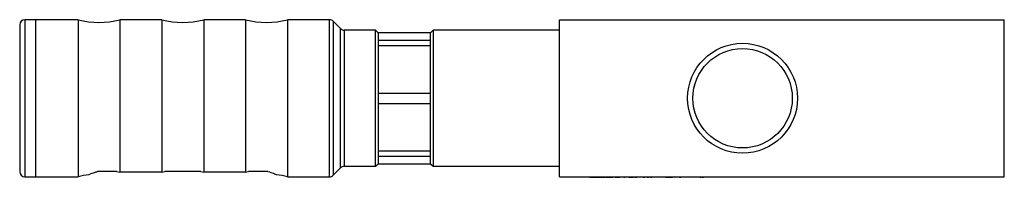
# Model space of a CAD drawing. Header units: millimetres. Extents: x 9 to 197, y 132 to 162.
import ezdxf

# ---------------------------------------------------------------- set-up
doc = ezdxf.new("R2010")
doc.units = ezdxf.units.MM

msp = doc.modelspace()

# ---------------------------------------------------------------- linework, layer by layer
at = {"color": 7, "linetype": 'Continuous', "lineweight": 25}
for p, q in [((11.74, 161.89), (9.74, 161.89)), ((19.89, 161.89), (11.74, 161.89)), ((11.74, 161.89), (11.74, 146.89)), ((19.89, 161.89), (19.89, 131.89)), ((35.89, 161.89), (27.89, 161.89)), ((27.89, 161.89), (27.89, 132.75)), ((35.89, 161.89), (35.89, 132.75)), ((51.89, 161.89), (43.89, 161.89)), ((43.89, 161.89), (43.89, 132.75)), ((51.89, 161.89), (51.89, 132.75)), ((67.93, 161.89), (59.89, 161.89)), ((59.89, 161.89), (59.89, 131.89)), ((111.84, 161.89), (196.84, 161.89)), ((111.84, 131.89), (111.84, 161.89)), ((196.84, 131.89), (196.84, 161.89)), ((8.74, 160.89), (8.74, 146.89)), ((70.05, 160.19), (68.63, 161.6)), ((76.74, 159.89), (70.76, 159.89)), ((77.24, 159.39), (76.74, 159.89)), ((76.74, 146.89), (76.74, 159.89)), ((87.74, 159.89), (87.24, 159.39)), ((111.84, 159.89), (87.74, 159.89)), ((87.74, 159.89), (87.74, 146.89)), ((87.24, 159.39), (77.24, 159.39)), ((77.24, 159.39), (77.24, 146.89)), ((87.24, 146.89), (87.24, 159.39)), ((77.24, 157.97), (87.24, 157.97)), ((77.24, 156.97), (87.24, 156.97)), ((8.74, 146.89), (8.74, 132.89)), ((11.74, 146.89), (11.74, 131.89)), ((76.74, 133.89), (76.74, 146.89)), ((77.24, 147.89), (87.24, 147.89)), ((77.24, 146.89), (77.24, 134.39)), ((87.24, 134.39), (87.24, 146.89)), ((87.74, 146.89), (87.74, 133.89)), ((77.24, 145.89), (87.24, 145.89)), ((77.24, 136.82), (87.24, 136.82)), ((77.24, 135.82), (87.24, 135.82)), ((68.63, 132.19), (70.05, 133.6)), ((70.76, 133.89), (76.74, 133.89)), ((76.74, 133.89), (77.24, 134.39)), ((77.24, 134.39), (87.24, 134.39)), ((87.24, 134.39), (87.74, 133.89)), ((87.74, 133.89), (111.84, 133.89)), ((9.74, 131.89), (11.74, 131.89)), ((11.74, 131.89), (19.89, 131.89)), ((27.32, 132.89), (27.89, 132.75)), ((35.89, 132.75), (27.89, 132.75)), ((35.89, 132.75), (36.46, 132.89)), ((43.32, 132.89), (43.89, 132.75)), ((51.89, 132.75), (43.89, 132.75)), ((51.89, 132.75), (52.46, 132.89)), ((59.89, 131.89), (67.93, 131.89)), ((111.84, 131.89), (196.84, 131.89)), ((115.4, 131.79), (115.4, 131.89)), ((117.4, 131.79), (115.4, 131.79)), ((117.4, 131.79), (117.4, 131.89)), ((148.4, 131.79), (117.4, 131.79)), ((117.65, 131.79), (117.65, 131.79)), ((117.65, 131.79), (118.11, 131.79)), ((118.11, 131.79), (118.11, 131.79)), ((118.11, 131.79), (118.37, 131.79)), ((118.37, 131.79), (118.89, 131.79)), ((118.37, 131.79), (118.37, 131.79)), ((118.89, 131.79), (118.89, 131.79)), ((118.89, 131.79), (119.33, 131.79)), ((119.33, 131.79), (119.33, 131.79)), ((119.33, 131.79), (119.85, 131.79)), ((119.85, 131.79), (119.85, 131.79)), ((119.85, 131.79), (120.11, 131.79)), ((120.11, 131.79), (120.11, 131.79)), ((120.11, 131.79), (120.57, 131.79)), ((120.57, 131.79), (120.57, 131.79)), ((120.79, 131.79), (122.14, 131.79)), ((120.79, 131.79), (120.79, 131.79)), ((122.14, 131.79), (122.14, 131.79)), ((122.49, 131.79), (122.49, 131.79)), ((122.49, 131.79), (122.94, 131.79)), ((122.94, 131.79), (122.94, 131.79)), ((122.94, 131.79), (123.39, 131.79)), ((123.1, 131.79), (123.1, 131.79)), ((123.63, 131.79), (123.63, 131.79)), ((124.15, 131.79), (124.15, 131.79)), ((124.16, 131.79), (124.16, 131.79)), ((124.16, 131.79), (124.35, 131.79)), ((124.37, 131.79), (124.37, 131.79)), ((124.39, 131.79), (124.39, 131.79)), ((124.84, 131.79), (124.84, 131.79)), ((125.12, 131.79), (125.54, 131.79)), ((125.39, 131.79), (125.39, 131.79)), ((125.55, 131.79), (125.55, 131.79)), ((125.59, 131.79), (125.84, 131.79)), ((125.59, 131.79), (125.59, 131.79)), ((125.84, 131.79), (125.84, 131.79)), ((125.88, 131.79), (125.88, 131.79)), ((125.9, 131.79), (125.95, 131.79)), ((125.95, 131.79), (125.95, 131.79)), ((125.95, 131.79), (126.03, 131.79)), ((126.03, 131.79), (126.03, 131.79)), ((126.1, 131.79), (126.1, 131.79)), ((126.24, 131.79), (126.49, 131.79)), ((126.24, 131.79), (126.24, 131.79)), ((126.49, 131.79), (126.49, 131.79)), ((126.67, 131.79), (126.67, 131.79)), ((126.67, 131.79), (126.7, 131.79)), ((126.67, 131.79), (126.67, 131.79)), ((126.67, 131.79), (126.67, 131.79)), ((126.74, 131.79), (126.74, 131.79)), ((127.19, 131.79), (127.19, 131.79)), ((127.73, 131.79), (127.73, 131.79)), ((127.85, 131.79), (127.94, 131.79)), ((127.85, 131.79), (127.85, 131.79)), ((127.94, 131.79), (127.94, 131.79)), ((127.94, 131.79), (128.19, 131.79)), ((128.19, 131.79), (128.19, 131.79)), ((128.37, 131.79), (128.37, 131.79)), ((128.4, 131.79), (128.42, 131.79)), ((128.61, 131.79), (128.61, 131.79)), ((128.61, 131.79), (128.86, 131.79)), ((128.86, 131.79), (128.86, 131.79)), ((129, 131.79), (129.01, 131.79)), ((129.04, 131.79), (129.04, 131.79)), ((129.27, 131.79), (129.52, 131.79)), ((129.27, 131.79), (129.27, 131.79)), ((129.52, 131.79), (129.52, 131.79)), ((129.77, 131.79), (129.77, 131.79)), ((129.82, 131.79), (129.82, 131.79)), ((130.23, 131.79), (130.23, 131.79)), ((130.66, 131.79), (130.66, 131.79)), ((130.69, 131.79), (130.69, 131.79)), ((130.88, 131.79), (130.88, 131.79)), ((131.46, 131.79), (131.46, 131.79)), ((132.02, 131.79), (132.02, 131.79)), ((132.11, 131.79), (132.11, 131.79)), ((132.11, 131.79), (132.13, 131.79)), ((132.13, 131.79), (132.13, 131.79)), ((132.13, 131.79), (132.31, 131.79)), ((132.31, 131.79), (132.31, 131.79)), ((132.31, 131.79), (132.58, 131.79)), ((132.58, 131.79), (132.58, 131.79)), ((132.58, 131.79), (132.71, 131.79)), ((132.71, 131.79), (132.71, 131.79)), ((132.75, 131.79), (132.75, 131.79)), ((132.75, 131.79), (132.92, 131.79)), ((132.92, 131.79), (132.92, 131.79)), ((132.92, 131.79), (133.19, 131.79)), ((133.19, 131.79), (133.19, 131.79)), ((133.19, 131.79), (133.33, 131.79)), ((133.33, 131.79), (133.33, 131.79)), ((133.33, 131.79), (133.45, 131.79)), ((133.44, 131.79), (133.44, 131.79)), ((133.9, 131.79), (133.87, 131.79)), ((133.9, 131.79), (133.98, 131.79)), ((134.02, 131.79), (134.02, 131.79)), ((134.37, 131.79), (134.35, 131.79)), ((134.58, 131.79), (134.58, 131.79)), ((134.64, 131.79), (134.64, 131.79)), ((134.79, 131.79), (135.06, 131.79)), ((134.79, 131.79), (134.79, 131.79)), ((135.06, 131.79), (135.06, 131.79)), ((135.13, 131.79), (135.12, 131.79)), ((135.63, 131.79), (135.13, 131.79)), ((135.44, 131.79), (135.44, 131.79)), ((135.63, 131.79), (135.63, 131.79)), ((135.98, 131.79), (135.63, 131.79)), ((135.98, 131.79), (135.98, 131.79)), ((136, 131.79), (136, 131.79)), ((136.16, 131.79), (136, 131.79)), ((136.16, 131.79), (136.16, 131.79)), ((136.16, 131.79), (136.16, 131.79)), ((136.16, 131.79), (136.16, 131.79)), ((136.16, 131.79), (136.2, 131.79)), ((136.23, 131.79), (136.23, 131.79)), ((136.69, 131.79), (136.69, 131.79)), ((137.22, 131.79), (137.22, 131.79)), ((137.23, 131.79), (137.23, 131.79)), ((137.44, 131.79), (137.23, 131.79)), ((137.44, 131.79), (137.44, 131.79)), ((137.45, 131.79), (137.45, 131.79)), ((137.9, 131.79), (137.9, 131.79)), ((138.33, 131.79), (138.14, 131.79)), ((138.6, 131.79), (138.33, 131.79)), ((138.46, 131.79), (138.46, 131.79)), ((138.62, 131.79), (138.62, 131.79)), ((138.66, 131.79), (138.91, 131.79)), ((138.66, 131.79), (138.66, 131.79)), ((138.91, 131.79), (138.91, 131.79)), ((138.94, 131.79), (138.94, 131.79)), ((139.14, 131.79), (139.14, 131.79)), ((139.14, 131.79), (139.39, 131.79)), ((139.39, 131.79), (139.39, 131.79)), ((139.71, 131.79), (139.71, 131.79)), ((140.42, 131.79), (139.92, 131.79)), ((140.2, 131.79), (140.2, 131.79)), ((140.38, 131.79), (140.38, 131.79)), ((140.87, 131.79), (140.8, 131.79)), ((140.91, 131.79), (140.91, 131.79)), ((141.3, 131.79), (141.23, 131.79)), ((141.52, 131.79), (141.34, 131.79)), ((141.44, 131.79), (141.44, 131.79)), ((141.52, 131.79), (141.52, 131.79)), ((141.57, 131.79), (141.52, 131.79)), ((141.62, 131.79), (141.62, 131.79)), ((141.62, 131.79), (141.62, 131.79)), ((142.22, 131.79), (142.22, 131.79)), ((143.08, 131.79), (142.58, 131.79)), ((142.95, 131.79), (142.95, 131.79)), ((143.08, 131.79), (143.08, 131.79)), ((143.28, 131.79), (143.28, 131.79)), ((143.78, 131.79), (143.28, 131.79)), ((143.78, 131.79), (143.78, 131.79)), ((144.13, 131.79), (143.78, 131.79)), ((144.13, 131.79), (144.13, 131.79)), ((144.16, 131.79), (144.13, 131.79)), ((144.16, 131.79), (144.16, 131.79)), ((144.35, 131.79), (144.16, 131.79)), ((144.35, 131.79), (144.35, 131.79)), ((144.53, 131.79), (144.35, 131.79)), ((144.53, 131.79), (144.53, 131.79)), ((144.71, 131.79), (144.53, 131.79)), ((144.71, 131.79), (144.71, 131.79)), ((145.21, 131.79), (144.71, 131.79)), ((145.21, 131.79), (145.21, 131.79)), ((145.23, 131.79), (145.21, 131.79)), ((145.23, 131.79), (145.23, 131.79)), ((145.41, 131.79), (145.23, 131.79)), ((145.41, 131.79), (145.41, 131.79)), ((145.59, 131.79), (145.41, 131.79)), ((145.59, 131.79), (145.59, 131.79)), ((145.77, 131.79), (145.59, 131.79)), ((145.77, 131.79), (145.77, 131.79)), ((146.27, 131.79), (145.77, 131.79)), ((146.27, 131.79), (146.27, 131.79)), ((146.47, 131.79), (146.27, 131.79)), ((146.47, 131.79), (146.47, 131.79)), ((146.66, 131.79), (146.47, 131.79)), ((146.66, 131.79), (146.66, 131.79)), ((146.84, 131.79), (146.66, 131.79)), ((146.84, 131.79), (146.84, 131.79)), ((147.34, 131.79), (146.84, 131.79)), ((147.34, 131.79), (147.34, 131.79)), ((147.37, 131.79), (147.34, 131.79)), ((147.37, 131.79), (147.37, 131.79)), ((147.87, 131.79), (147.37, 131.79)), ((147.87, 131.79), (147.87, 131.79)), ((147.89, 131.79), (147.89, 131.79)), ((147.9, 131.79), (147.89, 131.79)), ((147.9, 131.79), (147.9, 131.79)), ((148.4, 131.79), (147.9, 131.79)), ((148.4, 131.79), (148.4, 131.89)), ((148.4, 131.79), (148.4, 131.79)), ((150.4, 131.79), (148.4, 131.79)), ((148.75, 131.79), (148.4, 131.79)), ((148.75, 131.79), (148.75, 131.79)), ((150.4, 131.79), (150.4, 131.89))]:
    msp.add_line(p, q, dxfattribs=at)
at = {"color": 8, "linetype": 'Continuous', "lineweight": 25}
for p, q in [((9.74, 161.89), (9.74, 146.89)), ((67.93, 131.89), (67.93, 161.89)), ((68.63, 161.6), (68.63, 146.89)), ((70.05, 133.6), (70.05, 160.19)), ((70.76, 159.89), (70.76, 146.89)), ((9.74, 146.89), (9.74, 131.89)), ((68.63, 146.89), (68.63, 132.19)), ((70.76, 146.89), (70.76, 133.89))]:
    msp.add_line(p, q, dxfattribs=at)
at = {"color": 7, "linetype": 'Continuous', "lineweight": 25}
for radius in [10.5, 9.5]:
    msp.add_circle((146.84, 146.89), radius, dxfattribs=at)
for centre, radius, start, end in [((9.74, 160.89), 1, 90, 180), ((23.89, 177.64), 16.25, 255.75, 284.25), ((39.89, 177.64), 16.25, 255.75, 284.25), ((55.89, 177.64), 16.25, 255.75, 284.25), ((67.93, 160.89), 1, 45, 90), ((70.76, 160.89), 1, 225, 270), ((70.76, 132.89), 1, 90, 135), ((9.74, 132.89), 1, 180, 270), ((23.89, 116.14), 16.25, 96.8254, 104.25), ((55.89, 116.14), 16.25, 75.75, 83.1774), ((67.93, 132.89), 1, 270, 315)]:
    msp.add_arc(centre, radius, start, end, dxfattribs=at)
for points, knots in [([(21.96, 132.3), (21.94, 132.29), (21.9, 132.27), (22.37, 132.49), (23.02, 132.74), (23.52, 132.87), (23.62, 132.89)], [0, 0, 0, 0, 0.175747, 0.529124, 0.900086, 1, 1, 1, 1]), ([(27.32, 132.89), (26.8, 132.89), (25.81, 132.89), (24.5, 132.89), (23.79, 132.89), (23.62, 132.89)], [0, 0, 0, 0, 0.459668, 0.872973, 1, 1, 1, 1]), ([(43.32, 132.89), (42.86, 132.89), (41.92, 132.89), (40.29, 132.89), (38.74, 132.89), (37.47, 132.89), (36.8, 132.89), (36.46, 132.89)], [0, 0, 0, 0, 0.216917, 0.446582, 0.678337, 0.838921, 1, 1, 1, 1]), ([(56.16, 132.89), (56.15, 132.89), (55.59, 132.89), (54.64, 132.89), (53.44, 132.89), (52.79, 132.89), (52.46, 132.89)], [0, 0, 0, 0, 0.009077, 0.42518, 0.709693, 1, 1, 1, 1]), ([(56.16, 132.89), (56.55, 132.78), (57.32, 132.55), (57.87, 132.28), (57.83, 132.3), (57.82, 132.3)], [0, 0, 0, 0, 0.398584, 0.79801, 1, 1, 1, 1])]:
    msp.add_open_spline(points, degree=3, knots=knots, dxfattribs=at)

doc.saveas('drawing.dxf')
